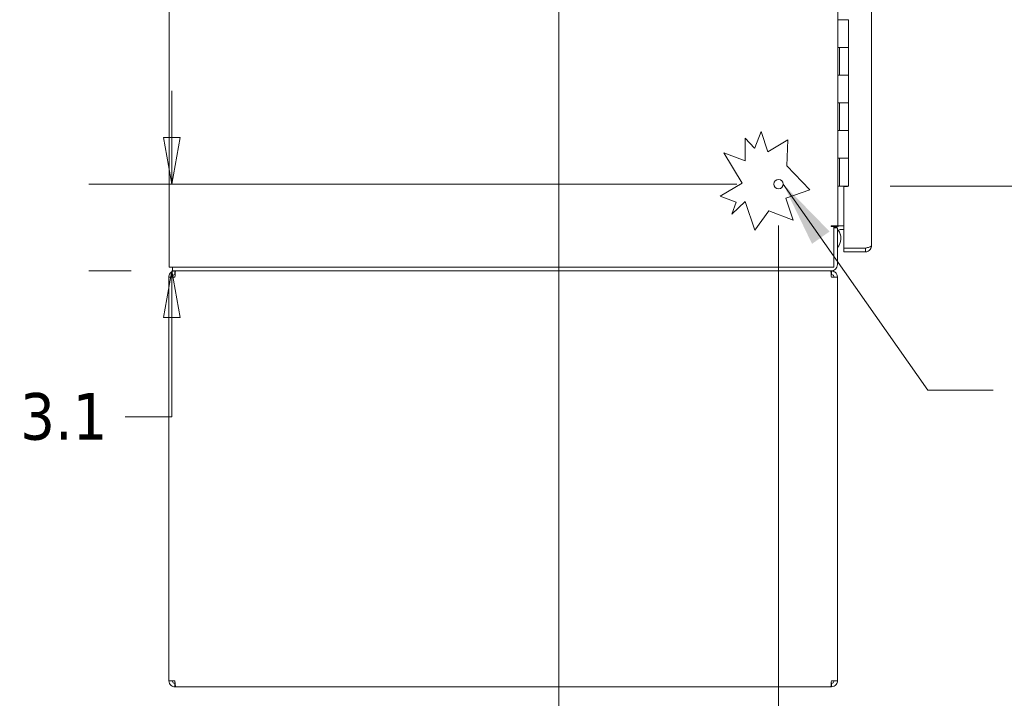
# Model space of a CAD drawing. Header units: inches. Extents: x 15 to 394, y 11 to 241.
# Tile 14 of 83: x 15 to 51, y 108 to 133. Entities that reach past the tile are written whole.
import ezdxf

# ---------------------------------------------------------------- set-up
doc = ezdxf.new("R2010")
doc.units = ezdxf.units.IN
doc.header["$LTSCALE"] = 24
doc.header["$MEASUREMENT"] = 0
doc.layers.get('0').update_dxf_attribs({"lineweight": 0})
for name, color, linetype, lineweight in [('Dimension (ANSI)', 7, 'Continuous', 5), ('Section Line (ANSI)', 7, 'Continuous', 5), ('Symbol (ANSI)', 7, 'Continuous', 5), ('Visible (ANSI)', 7, 'Continuous', 5)]:
    doc.layers.add(name, color=color, linetype=linetype, lineweight=lineweight)
doc.styles.add('ROMANS', font='tahoma.ttf')
doc.dimstyles.new('Default (ANSI)', dxfattribs={"dimscale": 24, "dimtxt": 0.07, "dimasz": 0.07, "dimexe": 0.125, "dimexo": 0.0625, "dimgap": 0.031496, "dimtad": 0, "dimtih": 1, "dimtoh": 1, "dimrnd": 1e-08, "dimzin": 0, "dimdsep": 46, "dimtxsty": 'ROMANS', "dimblk": 'Filled-1', "dimcen": 0.09, "dimdle": 0.393701, "dimclrd": 256, "dimclre": 256, "dimclrt": 256, "dimadec": 0, "dimazin": 0, "dimtfac": 0.928571, "dimtofl": 0, "dimtmove": 0, "dimatfit": 3, "dimfxl": 0, "dimtolj": 1, "dimtzin": 0, "dimlwd": -1, "dimlwe": -1, "dimarcsym": 0})
doc.dimstyles.new('Default (ANSI)$7', dxfattribs={"dimscale": 24, "dimtxt": 0.07, "dimasz": 0.098425, "dimexe": 0.125, "dimexo": 0.0625, "dimgap": 0.031496, "dimtad": 0, "dimtih": 1, "dimtoh": 1, "dimrnd": 1e-08, "dimzin": 0, "dimdsep": 46, "dimtxsty": 'ROMANS', "dimblk": 'Filled-1', "dimcen": 0.09, "dimdle": 0.393701, "dimclrd": 256, "dimclre": 256, "dimclrt": 256, "dimadec": 0, "dimazin": 0, "dimtfac": 0.928571, "dimtofl": 0, "dimtmove": 0, "dimatfit": 3, "dimfxl": 0, "dimtolj": 1, "dimtzin": 0, "dimlwd": -1, "dimlwe": -1, "dimarcsym": 0})

# ---------------------------------------------------------------- blocks, each defined once
blk = doc.blocks.new('Filled-1')
at = {"color": 0}
for p, q in [((0, 0), (-1, 0.179)), ((-1, 0.179), (-1, -0.179)), ((-1, 0), (0, 0)), ((-1, -0.179), (0, 0))]:
    blk.add_line(p, q, dxfattribs=at)
at = {"color": 0, "flags": 128}
blk.add_lwpolyline([(-1, -0.179), (0, 0)], dxfattribs=at)
at = {"color": 0}
blk.add_solid([(-1, -0.179), (0, 0), (-1, 0.179), (-1, -0.179)], dxfattribs=at)
blk = doc.blocks.new('*D9')
at = {"layer": 'Defpoints', "color": 0}
for p in [(42.658, 126.738), (20.764, 123.604), (20.792, 123.604)]:
    blk.add_point(p, dxfattribs=at)
at = {"layer": 'Dimension (ANSI)'}
for p, q in [((20.764, 128.418), (20.764, 130.098)), ((41.158, 126.738), (17.764, 126.738)), ((19.292, 123.604), (17.764, 123.604)), ((20.764, 121.924), (20.764, 118.343)), ((20.764, 118.343), (19.084, 118.343))]:
    blk.add_line(p, q, dxfattribs=at)
at = {"layer": 'Dimension (ANSI)', "xscale": 1.680000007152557, "yscale": 1.680000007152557, "zscale": 1.680000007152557}
for p, rotation in [((20.764, 126.738), 270), ((20.764, 123.604), 90)]:
    blk.add_blockref('Filled-1', p, dxfattribs=dict(at, rotation=rotation))
at = {"layer": 'Dimension (ANSI)', "insert": (16.865, 118.343), "char_height": 1.68, "attachment_point": 5, "style": 'ROMANS'}
blk.add_mtext('\\A1;3.1', dxfattribs=at)
blk = doc.blocks.new('*D16')
at = {"layer": 'Defpoints', "color": 0}
for p in [(45.187, 180.666), (45.187, 126.666), (52.301, 126.666)]:
    blk.add_point(p, dxfattribs=at)
at = {"layer": 'Dimension (ANSI)'}
for p, q in [((46.687, 180.666), (55.301, 180.666)), ((52.301, 178.986), (52.301, 170.076)), ((52.301, 128.346), (52.301, 157.844)), ((46.687, 126.666), (55.301, 126.666))]:
    blk.add_line(p, q, dxfattribs=at)
at = {"layer": 'Dimension (ANSI)', "xscale": 1.680000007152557, "yscale": 1.680000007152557, "zscale": 1.680000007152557}
for p, rotation in [((52.301, 180.666), 90), ((52.301, 126.666), 270)]:
    blk.add_blockref('Filled-1', p, dxfattribs=dict(at, rotation=rotation))
at = {"layer": 'Dimension (ANSI)', "insert": (52.301, 163.96), "char_height": 1.68, "attachment_point": 5, "style": 'ROMANS'}
blk.add_mtext('\\A1;\\fTahoma|b0|i0;\\H1.6800;54.00\\P\\fTahoma|b0|i0;\\H1.6800;CONT.\\P\\fTahoma|b0|i0;\\H1.6800;HINGE\\P\\fTahoma|b0|i0;\\H1.6800;(2 PL.)', dxfattribs=at)
blk = doc.blocks.new('*D17')
at = {"layer": 'Defpoints', "color": 0}
for p in [(42.658, 126.738), (44.783, 108.822), (42.658, 104.676)]:
    blk.add_point(p, dxfattribs=at)
at = {"layer": 'Dimension (ANSI)'}
for p, q in [((42.658, 125.238), (42.658, 101.676)), ((44.783, 107.322), (44.783, 101.676)), ((40.978, 104.676), (39.298, 104.676)), ((46.463, 104.676), (48.934, 104.676))]:
    blk.add_line(p, q, dxfattribs=at)
at = {"layer": 'Dimension (ANSI)', "xscale": 1.680000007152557, "yscale": 1.680000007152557, "zscale": 1.680000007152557}
blk.add_blockref('Filled-1', (42.658, 104.676), dxfattribs=at)
at = {"layer": 'Dimension (ANSI)', "xscale": 1.680000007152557, "yscale": 1.680000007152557, "zscale": 1.680000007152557, "rotation": 180}
blk.add_blockref('Filled-1', (44.783, 104.676), dxfattribs=at)
at = {"layer": 'Dimension (ANSI)', "insert": (51.146, 104.676), "char_height": 1.68, "attachment_point": 5, "style": 'ROMANS'}
blk.add_mtext('\\A1;2.1', dxfattribs=at)
blk = doc.blocks.new('2dTransSection1')
at = {"layer": 'Section Line (ANSI)', "linetype": 'Continuous'}
blk.add_line((1.447, 7.822), (1.447, 4.4418), dxfattribs=at)

msp = doc.modelspace()

# ---------------------------------------------------------------- linework, layer by layer
at = {"layer": 'Visible (ANSI)'}
for p, q in [((20.6666, 123.7377), (20.6666, 183.5947)), ((46.017, 182.8134), (46.017, 124.5189)), ((44.7916, 182.1037), (44.7916, 125.2287)), ((44.7945, 132.6662), (44.7945, 133.6662)), ((44.863, 132.6662), (44.7945, 132.6662)), ((44.863, 132.6662), (45.1867, 132.6662)), ((45.1867, 131.6662), (45.1867, 132.6662)), ((44.7945, 130.6662), (44.7945, 131.6662)), ((44.7945, 131.6662), (44.863, 131.6662)), ((44.8567, 130.6662), (44.8567, 131.6662)), ((45.1867, 131.6662), (44.863, 131.6662)), ((44.863, 131.6662), (45.1867, 131.6662)), ((45.1867, 130.6662), (45.1867, 131.6662)), ((44.863, 130.6662), (44.7945, 130.6662)), ((44.863, 130.6662), (45.1867, 130.6662)), ((45.1867, 130.6662), (44.863, 130.6662)), ((45.1867, 129.6662), (45.1867, 130.6662)), ((44.7945, 128.6662), (44.7945, 129.6662)), ((44.7945, 129.6662), (44.863, 129.6662)), ((44.8567, 128.6662), (44.8567, 129.6662)), ((45.1867, 129.6662), (44.863, 129.6662)), ((44.863, 129.6662), (45.1867, 129.6662)), ((45.1867, 128.6662), (45.1867, 129.6662)), ((41.8017, 128.0415), (42.0246, 128.6348)), ((42.0246, 128.6348), (42.2723, 127.9004)), ((44.863, 128.6662), (44.7945, 128.6662)), ((44.863, 128.6662), (45.1867, 128.6662)), ((45.1867, 128.6662), (44.863, 128.6662)), ((45.1867, 127.6662), (45.1867, 128.6662)), ((41.4497, 127.5752), (41.4497, 128.3988)), ((41.4497, 128.3988), (41.7903, 128.0347)), ((42.2723, 127.9004), (42.9952, 128.3332)), ((42.9952, 128.3332), (42.9618, 127.4007)), ((41.7903, 128.0347), (41.8017, 128.0415)), ((41.3389, 126.7667), (40.6821, 127.8636)), ((40.6821, 127.8636), (41.4497, 127.5752)), ((44.7945, 126.6662), (44.7945, 127.6662)), ((44.7945, 127.6662), (44.863, 127.6662)), ((44.8567, 126.6662), (44.8567, 127.6662)), ((45.1867, 127.6662), (44.863, 127.6662)), ((44.863, 127.6662), (45.1867, 127.6662)), ((45.1867, 126.6662), (45.1867, 127.6662)), ((42.9618, 127.4007), (43.7809, 126.5251)), ((40.5515, 126.2953), (41.3389, 126.7667)), ((43.7809, 126.5251), (42.9192, 126.2344)), ((44.7916, 126.6662), (44.7945, 126.6662)), ((44.8567, 126.6662), (44.7945, 126.6662)), ((45.1867, 126.6662), (44.8567, 126.6662)), ((45.147, 126.6506), (45.017, 126.6506)), ((45.017, 124.4259), (45.017, 126.6506)), ((45.147, 126.6662), (45.147, 126.6506)), ((41.1255, 126.0796), (40.5515, 126.2953)), ((42.9192, 126.2344), (43.1877, 125.4384)), ((41.4485, 126.1074), (40.9666, 125.6567)), ((40.9666, 125.6567), (41.1255, 126.0796)), ((41.7985, 125.0694), (41.4485, 126.1074)), ((42.3015, 125.7715), (41.7985, 125.0694)), ((43.1877, 125.4384), (42.3015, 125.7715)), ((44.5638, 125.2287), (44.7916, 125.2287)), ((44.6576, 125.2131), (44.5638, 125.2131)), ((44.6576, 125.2131), (44.6576, 123.7377)), ((44.7826, 125.1617), (44.6576, 125.1617)), ((44.7106, 125.1747), (44.7251, 125.2287)), ((44.7826, 125.1617), (44.7826, 123.8314)), ((44.8853, 125.2287), (44.7916, 125.2287)), ((45.017, 125.0947), (44.8763, 125.0947)), ((45.017, 125.2287), (44.8853, 125.2287)), ((44.9087, 124.7758), (44.9087, 124.7761)), ((45.7892, 124.4259), (45.017, 124.4259)), ((45.7892, 124.4252), (45.017, 124.4252)), ((45.017, 124.4252), (45.017, 124.2912)), ((45.7892, 124.4252), (45.7892, 124.2912)), ((45.017, 124.2912), (45.7892, 124.2912)), ((20.6666, 123.7377), (20.9568, 123.7377)), ((20.7916, 123.6037), (20.7916, 123.7377)), ((44.6576, 123.7377), (20.9568, 123.7377)), ((20.6576, 108.8224), (20.6576, 123.3849)), ((20.6576, 123.3849), (20.8763, 123.3849)), ((20.7916, 123.6037), (44.5548, 123.6037)), ((20.8763, 123.4787), (20.8763, 123.6037)), ((20.8763, 123.4787), (20.8826, 123.4787)), ((44.5638, 123.6037), (44.5548, 123.6037)), ((44.5638, 123.4787), (44.5576, 123.4787)), ((44.5638, 123.4787), (44.5638, 123.6037)), ((44.5638, 123.3849), (44.7826, 123.3849)), ((44.7826, 123.3849), (44.7826, 108.8224)), ((20.8763, 108.8224), (20.6576, 108.8224)), ((20.8763, 108.7287), (20.8826, 108.7287)), ((20.8763, 108.7287), (20.8763, 108.6037)), ((44.5638, 108.7287), (44.5576, 108.7287)), ((44.7826, 108.8224), (44.5638, 108.8224)), ((44.5638, 108.7287), (44.5638, 108.6037)), ((20.8763, 108.6037), (20.8984, 108.6037)), ((44.5418, 108.6037), (20.8984, 108.6037)), ((44.5418, 108.6037), (44.5638, 108.6037))]:
    msp.add_line(p, q, dxfattribs=at)
msp.add_circle((42.6576, 126.7377), 0.1685, dxfattribs=at)
for centre, radius, start, end in [((44.5638, 125.2209), 0.00781, 90, 270), ((44.4087, 124.7761), 0.5, 51.42241, 60.14473), ((44.4087, 124.7758), 0.5, 51.44927, 60.14473), ((44.8763, 125.0009), 0.2278, 90, 135.10435), ((44.8763, 125.0009), 0.0937, 90, 180), ((44.4087, 124.7758), 0.5, 318.4011, 36.0463), ((44.5548, 123.8314), 0.2278, 270, 0)]:
    msp.add_arc(centre, radius, start, end, dxfattribs=at)
for centre, major_axis, ratio, start_param, end_param in [((44.4087, 124.7758), (-0.4373, 0.2425), 0.9999996, 4.712389, 4.781142), ((44.4087, 124.7761), (-0.4369, 0.2431), 0.9999996, 4.712389, 4.7809531), ((44.4087, 124.7761), (0.5, 0), 0.9999992, 0, 0.6286536)]:
    msp.add_ellipse(centre, major_axis=major_axis, ratio=ratio, start_param=start_param, end_param=end_param, dxfattribs=at)
for points, knots in [([(46.017, 124.5189), (46.017, 124.5011), (45.9841, 124.4833), (45.9303, 124.4655), (45.8905, 124.4523), (45.8399, 124.4391), (45.7892, 124.4259)], [0, 0, 0, 0, 0.9028759, 0.9028759, 0.9028759, 1.5707963, 1.5707963, 1.5707963, 1.5707963]), ([(45.7892, 124.2912), (45.8578, 124.2912), (45.9256, 124.3241), (45.968, 124.3779), (45.9994, 124.4177), (46.017, 124.4682), (46.017, 124.5189)], [0, 0, 0, 0, 0.9028759, 0.9028759, 0.9028759, 1.5707963, 1.5707963, 1.5707963, 1.5707963]), ([(45.8374, 124.4386), (45.8348, 124.437), (45.8322, 124.4356), (45.8295, 124.4343), (45.8169, 124.4283), (45.8031, 124.4252), (45.7892, 124.4252)], [1.0308457, 1.0308457, 1.0308457, 1.0308457, 1.12719708, 1.12719708, 1.12719708, 1.57079633, 1.57079633, 1.57079633, 1.57079633]), ([(20.8763, 123.6037), (20.8098, 123.6037), (20.7441, 123.5714), (20.7034, 123.5189), (20.674, 123.4809), (20.6576, 123.433), (20.6576, 123.3849)], [0, 0, 0, 0, 0.9120227, 0.9120227, 0.9120227, 1.5707963, 1.5707963, 1.5707963, 1.5707963]), ([(20.7826, 123.3849), (20.7826, 123.4202), (20.8043, 123.4545), (20.8361, 123.4696), (20.8486, 123.4756), (20.8625, 123.4787), (20.8763, 123.4787)], [0, 0, 0, 0, 1.1271971, 1.1271971, 1.1271971, 1.5707963, 1.5707963, 1.5707963, 1.5707963]), ([(20.8763, 123.3849), (20.8806, 123.4514), (20.8849, 123.5172), (20.8892, 123.5579), (20.8923, 123.5873), (20.8954, 123.6037), (20.8984, 123.6037)], [0, 0, 0, 0, 0.9120227, 0.9120227, 0.9120227, 1.5707963, 1.5707963, 1.5707963, 1.5707963]), ([(44.5418, 123.6037), (44.546, 123.6037), (44.5503, 123.5714), (44.5546, 123.5189), (44.5577, 123.4809), (44.5608, 123.433), (44.5638, 123.3849)], [0, 0, 0, 0, 0.9120227, 0.9120227, 0.9120227, 1.5707963, 1.5707963, 1.5707963, 1.5707963]), ([(44.7826, 123.3849), (44.7826, 123.4514), (44.7503, 123.5172), (44.6978, 123.5579), (44.6598, 123.5873), (44.6119, 123.6037), (44.5638, 123.6037)], [0, 0, 0, 0, 0.9120227, 0.9120227, 0.9120227, 1.5707963, 1.5707963, 1.5707963, 1.5707963]), ([(44.6576, 123.3849), (44.6576, 123.4202), (44.6359, 123.4545), (44.6041, 123.4696), (44.5916, 123.4756), (44.5777, 123.4787), (44.5638, 123.4787)], [0, 0, 0, 0, 1.1271971, 1.1271971, 1.1271971, 1.5707963, 1.5707963, 1.5707963, 1.5707963]), ([(20.6576, 108.8224), (20.6576, 108.7559), (20.6899, 108.6902), (20.7424, 108.6495), (20.7804, 108.6201), (20.8283, 108.6037), (20.8763, 108.6037)], [0, 0, 0, 0, 0.9120227, 0.9120227, 0.9120227, 1.5707963, 1.5707963, 1.5707963, 1.5707963]), ([(20.7826, 108.8224), (20.7826, 108.7872), (20.8043, 108.7529), (20.8361, 108.7378), (20.8486, 108.7318), (20.8625, 108.7287), (20.8763, 108.7287)], [0, 0, 0, 0, 1.1271971, 1.1271971, 1.1271971, 1.5707963, 1.5707963, 1.5707963, 1.5707963]), ([(20.8984, 108.6037), (20.8942, 108.6037), (20.8899, 108.636), (20.8856, 108.6885), (20.8825, 108.7265), (20.8794, 108.7744), (20.8763, 108.8224)], [0, 0, 0, 0, 0.9120227, 0.9120227, 0.9120227, 1.5707963, 1.5707963, 1.5707963, 1.5707963]), ([(44.5638, 108.8224), (44.5596, 108.7559), (44.5553, 108.6902), (44.551, 108.6495), (44.5479, 108.6201), (44.5448, 108.6037), (44.5418, 108.6037)], [0, 0, 0, 0, 0.9120227, 0.9120227, 0.9120227, 1.5707963, 1.5707963, 1.5707963, 1.5707963]), ([(44.5638, 108.6037), (44.6303, 108.6037), (44.6961, 108.636), (44.7368, 108.6885), (44.7662, 108.7265), (44.7826, 108.7744), (44.7826, 108.8224)], [0, 0, 0, 0, 0.9120227, 0.9120227, 0.9120227, 1.5707963, 1.5707963, 1.5707963, 1.5707963]), ([(44.6576, 108.8224), (44.6576, 108.7872), (44.6359, 108.7529), (44.6041, 108.7378), (44.5916, 108.7318), (44.5777, 108.7287), (44.5638, 108.7287)], [0, 0, 0, 0, 1.1271971, 1.1271971, 1.1271971, 1.5707963, 1.5707963, 1.5707963, 1.5707963])]:
    msp.add_open_spline(points, degree=3, knots=knots, dxfattribs=at)

# ---------------------------------------------------------------- block references
at = {"layer": 'Section Line (ANSI)', "xscale": 24, "yscale": 24, "zscale": 24}
msp.add_blockref('2dTransSection1', (0, 0), dxfattribs=at)

# ---------------------------------------------------------------- dimensions: what is measured, and where the dimension line sits
at = {"layer": 'Dimension (ANSI)'}
dim = msp.add_linear_dim(base=(52.3013, 126.6662), p1=(45.1867, 180.6662), p2=(45.1867, 126.6662), angle=90, text='\\fTahoma|b0|i0;\\H1.6800;<>\\P\\fTahoma|b0|i0;\\H1.6800;CONT.\\P\\fTahoma|b0|i0;\\H1.6800;HINGE\\P\\fTahoma|b0|i0;\\H1.6800;(2 PL.)', dimstyle='Default (ANSI)', override={"dimgap": 0.031496, "dimdec": 2, "dimtol": 0, "dimlim": 0, "dimtp": 0, "dimtm": 0, "dimtdec": 2, "dimatfit": 1}, dxfattribs=at)
dim.commit()
dim.dimension.update_dxf_attribs({"geometry": '*D16', "text_midpoint": (52.3013, 163.9599), "dimtype": 160})
for base, p1, p2, angle, override, picture, middle in [((20.7641, 123.6037), (42.6576, 126.7377), (20.7916, 123.6037), 90, {"dimgap": 0.031496, "dimdec": 1, "dimtol": 0, "dimlim": 0, "dimtp": 0, "dimtm": 0, "dimtdec": 2, "dimatfit": 1}, '*D9', (16.8654, 118.3429)), ((42.6576, 104.6761), (44.7826, 108.8224), (42.6576, 126.7377), 180, {"dimgap": 0.031496, "dimtih": 0, "dimtoh": 0, "dimdec": 1, "dimtol": 0, "dimlim": 0, "dimtp": 0, "dimtm": 0, "dimtdec": 1, "dimatfit": 1}, '*D17', (51.1462, 104.6761))]:
    dim = msp.add_linear_dim(base=base, p1=p1, p2=p2, angle=angle, dimstyle='Default (ANSI)', override=override, dxfattribs=at)
    dim.commit()
    dim.dimension.update_dxf_attribs({"geometry": picture, "text_midpoint": middle, "dimtype": 160})

# ---------------------------------------------------------------- leaders
at = {"layer": 'Symbol (ANSI)'}
msp.add_leader([(42.8261, 126.7377), (48.0437, 119.3008), (50.4059, 119.3008)], dimstyle='Default (ANSI)$7', override={"dimtad": 0}, dxfattribs=at)

doc.saveas('drawing.dxf')
